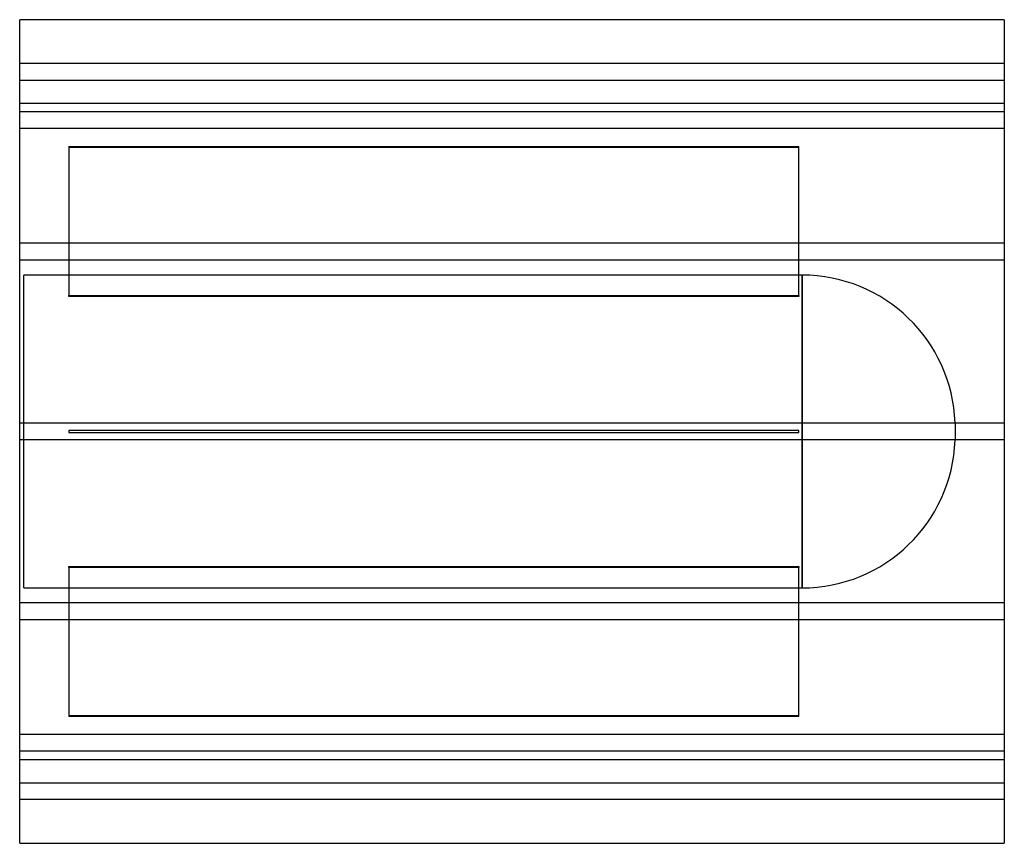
# Model space of a CAD drawing. Header units: millimetres. Extents: x -472 to 472, y -395 to 395.
import ezdxf

# ---------------------------------------------------------------- set-up
doc = ezdxf.new("R2010")
doc.units = ezdxf.units.MM
doc.layers.add('HIDDEN', color=7, linetype='Continuous')
doc.layers.add('THICK', color=7, linetype='Continuous')

msp = doc.modelspace()

# ---------------------------------------------------------------- linework, layer by layer
at = {"layer": 'HIDDEN'}
for p, q in [((472.5, 353), (-472.5, 353)), ((-472.5, 337), (472.5, 337)), ((-472.5, 315), (472.5, 315)), ((472.5, 306.78), (-472.5, 306.78)), ((472.5, 306.78), (-472.5, 306.78)), ((472.5, 290.78), (-472.5, 290.78)), ((472.5, 290.78), (-472.5, 290.78)), ((-425.25, 273.3), (275.25, 273.3)), ((-425.25, 273.3), (-425.25, 130.4)), ((275.25, 272.3), (-425.25, 272.3)), ((275.25, 130.4), (275.25, 273.3)), ((472.5, 180.5), (-472.5, 180.5)), ((472.5, 180.5), (-472.5, 180.5)), ((472.5, 164.5), (-472.5, 164.5)), ((472.5, 164.5), (-472.5, 164.5)), ((278.35, 150), (-468.5, 150)), ((-468.5, -150), (-468.5, 150)), ((278.35, 0), (278.35, 150)), ((278.35, 150), (278.35, -150)), ((-425.25, 130.4), (275.25, 130.4)), ((-425.25, 129.4), (-425.25, 130.4)), ((275.25, 129.4), (-425.25, 129.4)), ((275.25, 130.4), (275.25, 129.4)), ((472.5, 8), (-472.5, 8)), ((472.5, 8), (-472.5, 8)), ((-425.25, 1), (-425.25, 1)), ((-425.25, 1), (-425.25, -1)), ((275.25, 1), (-425.25, 1)), ((275.25, 1), (275.25, 1)), ((275.25, -1), (275.25, 1)), ((425.25, 8.42), (425.25, -8.42)), ((472.5, -8), (-472.5, -8)), ((472.5, -8), (-472.5, -8)), ((-425.25, -1), (-425.25, -1)), ((-425.25, -1), (275.25, -1)), ((275.25, -1), (275.25, -1)), ((278.35, -150), (278.35, 0)), ((-425.25, -130.4), (-425.25, -129.4)), ((-425.25, -129.4), (275.25, -129.4)), ((275.25, -130.4), (-425.25, -130.4)), ((-425.25, -130.4), (-425.25, -273.3)), ((275.25, -129.4), (275.25, -130.4)), ((275.25, -273.3), (275.25, -130.4)), ((-468.5, -150), (278.35, -150)), ((472.5, -164.5), (-472.5, -164.5)), ((472.5, -164.5), (-472.5, -164.5)), ((472.5, -180.5), (-472.5, -180.5)), ((472.5, -180.5), (-472.5, -180.5)), ((-425.25, -272.3), (275.25, -272.3)), ((275.25, -273.3), (-425.25, -273.3)), ((472.5, -290.78), (-472.5, -290.78)), ((472.5, -290.78), (-472.5, -290.78)), ((472.5, -306.78), (-472.5, -306.78)), ((472.5, -306.78), (-472.5, -306.78)), ((472.5, -315), (-472.5, -315)), ((-472.5, -337), (472.5, -337)), ((472.5, -353), (-472.5, -353))]:
    msp.add_line(p, q, dxfattribs=at)
for centre, start, end in [((278.35, 3), 2.11353, 89.99998), ((278.35, -3), 270.00002, 357.88647)]:
    msp.add_arc(centre, 147, start, end, dxfattribs=at)
at = {"layer": 'THICK'}
for p, q in [((472.5, 395), (-472.5, 395)), ((-472.5, -395), (-472.5, 395)), ((472.5, 395), (472.5, -395)), ((-472.5, -395), (472.5, -395))]:
    msp.add_line(p, q, dxfattribs=at)

doc.saveas('drawing.dxf')
